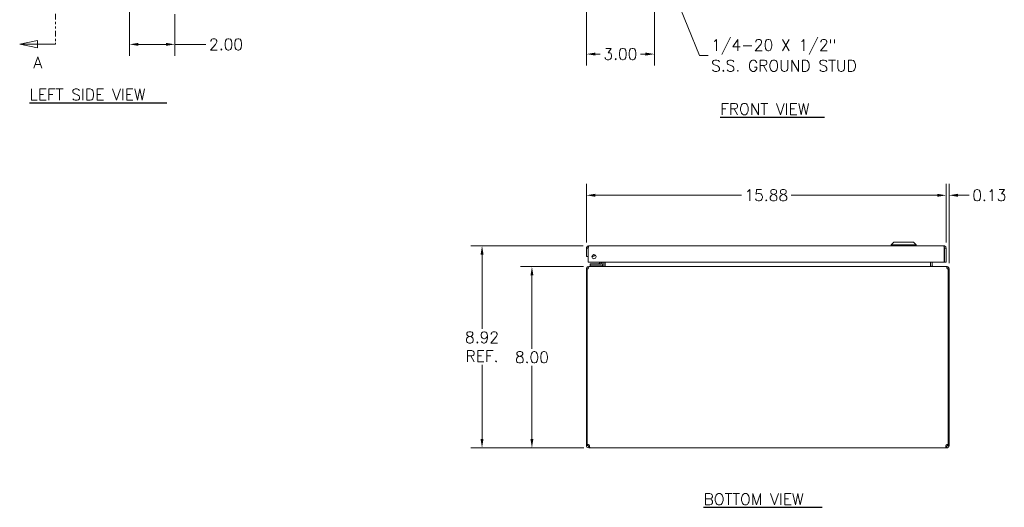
# Model space of a CAD drawing. Header units: inches. Extents: x 6 to 130, y 8 to 87.
# Tile 1 of 16: x 7 to 50, y 8 to 29. Entities that reach past the tile are written whole.
import ezdxf

# ---------------------------------------------------------------- set-up
doc = ezdxf.new("R2010")
doc.units = ezdxf.units.IN
doc.header["$LTSCALE"] = 4
doc.header["$MEASUREMENT"] = 0
doc.linetypes.add('DOUBLE_DASH_CHAIN', pattern=[1.2403, 0.6614, -0.0827, 0.1654, -0.0827, 0.1654, -0.0827])
for name, color, linetype, lineweight in [('Dimension (ANSI)', 7, 'Continuous', 5), ('Section Line (ANSI)', 7, 'DOUBLE_DASH_CHAIN', 5), ('Symbol (ANSI)', 7, 'Continuous', 5), ('Visible (ANSI)', 7, 'Continuous', 5)]:
    doc.layers.add(name, color=color, linetype=linetype, lineweight=lineweight)
doc.styles.add('Label Text (ANSI)', font='RomanS.shx')
doc.styles.add('Note Text (ANSI)', font='RomanS.shx')
doc.styles.add('Text Style167', font='RomanS.shx')
doc.dimstyles.new('Default (ANSI)', dxfattribs={"dimscale": 4, "dimtxt": 0.125, "dimasz": 0.098425, "dimexe": 0.125, "dimexo": 0.0625, "dimgap": 0.031496, "dimtad": 0, "dimtih": 1, "dimtoh": 1, "dimrnd": 1e-08, "dimzin": 0, "dimdsep": 46, "dimtxsty": 'Note Text (ANSI)', "dimcen": 0.09, "dimdle": 0.393701, "dimclrd": 256, "dimclre": 256, "dimclrt": 256, "dimadec": 0, "dimazin": 0, "dimtfac": 0.96, "dimtofl": 0, "dimtmove": 0, "dimatfit": 3, "dimfxl": 1, "dimtolj": 1, "dimtzin": 4, "dimlwd": -1, "dimlwe": -1, "dimarcsym": 0})
doc.dimstyles.new('Default (ANSI)$7', dxfattribs={"dimscale": 4, "dimtxt": 0.125, "dimasz": 0.098425, "dimexe": 0.125, "dimexo": 0.0625, "dimgap": 0.031496, "dimtad": 0, "dimtih": 1, "dimtoh": 1, "dimrnd": 1e-08, "dimzin": 0, "dimdsep": 46, "dimtxsty": 'Note Text (ANSI)', "dimcen": 0.09, "dimdle": 0.393701, "dimclrd": 256, "dimclre": 256, "dimclrt": 256, "dimadec": 0, "dimazin": 0, "dimtfac": 0.96, "dimtofl": 0, "dimtmove": 0, "dimatfit": 3, "dimfxl": 1, "dimtolj": 1, "dimtzin": 4, "dimlwd": -1, "dimlwe": -1, "dimarcsym": 0})

# ---------------------------------------------------------------- blocks, each defined once
blk = doc.blocks.new('2dTransSection0')
at = {"layer": 'Section Line (ANSI)', "linetype": 'Continuous'}
for p, q in [((1.9, 13.837), (1.703, 13.798)), ((1.9, 13.798), (1.703, 13.798)), ((1.703, 13.798), (1.9, 13.758)), ((1.9, 13.758), (1.9, 13.837)), ((2.097, 13.798), (1.9, 13.798)), ((2.097, 13.798), (2.097, 13.782)), ((1.9, 7.123), (1.703, 7.083)), ((1.9, 7.083), (1.703, 7.083)), ((1.703, 7.083), (1.9, 7.044)), ((1.9, 7.044), (1.9, 7.123)), ((2.097, 7.083), (1.9, 7.083)), ((2.097, 7.099), (2.097, 7.083))]:
    blk.add_line(p, q, dxfattribs=at)
at = {"layer": 'Section Line (ANSI)', "linetype": 'DOUBLE_DASH_CHAIN', "ltscale": 0.023687}
blk.add_line((2.097, 13.798), (2.097, 7.083), dxfattribs=at)
at = {"layer": 'Section Line (ANSI)', "linetype": 'Continuous', "flags": 128}
for points in [[(1.9, 13.837), (1.703, 13.798), (1.9, 13.758), (1.9, 13.837)], [(1.9, 7.123), (1.703, 7.083), (1.9, 7.044), (1.9, 7.123)]]:
    blk.add_lwpolyline(points, dxfattribs=at)
at = {"layer": 'Section Line (ANSI)'}
for points in [[(1.9, 13.837), (1.703, 13.798), (1.9, 13.758), (1.9, 13.837)], [(1.9, 7.123), (1.703, 7.083), (1.9, 7.044), (1.9, 7.123)]]:
    blk.add_solid(points, dxfattribs=at)
at = {"layer": 'Section Line (ANSI)', "char_height": 0.125, "attachment_point": 7, "style": 'Label Text (ANSI)'}
for insert in [(1.849, 13.935), (1.855, 6.819)]:
    blk.add_mtext('A', dxfattribs=dict(at, insert=insert))
blk = doc.blocks.new('*D18')
at = {"layer": 'Defpoints', "color": 0, "transparency": 16777216}
for p in [(34.818, 32.911), (31.818, 29.996), (34.818, 27.896)]:
    blk.add_point(p, dxfattribs=at)
at = {"layer": 'Dimension (ANSI)', "transparency": 16777216}
for p, q in [((34.818, 32.661), (34.818, 27.396)), ((31.818, 29.746), (31.818, 27.396)), ((32.212, 27.896), (32.43, 27.896)), ((34.424, 27.896), (34.206, 27.896))]:
    blk.add_line(p, q, dxfattribs=at)
for points in [[(32.212, 27.962), (32.212, 27.83), (31.818, 27.896)], [(34.424, 27.962), (34.424, 27.83), (34.818, 27.896)]]:
    blk.add_solid(points, dxfattribs=at)
at = {"layer": 'Dimension (ANSI)', "transparency": 16777216, "insert": (33.318, 27.896), "char_height": 0.5, "attachment_point": 5, "style": 'Note Text (ANSI)'}
blk.add_mtext('\\A1;3.00', dxfattribs=at)
blk = doc.blocks.new('*D19')
at = {"layer": 'Defpoints', "color": 0, "transparency": 16777216}
for p in [(29.415, 18.521), (31.934, 18.521), (31.956, 10.521)]:
    blk.add_point(p, dxfattribs=at)
at = {"layer": 'Dimension (ANSI)', "transparency": 16777216}
for p, q in [((31.684, 18.521), (28.915, 18.521)), ((29.415, 18.128), (29.415, 14.897)), ((29.415, 10.915), (29.415, 14.145)), ((31.706, 10.521), (28.915, 10.521))]:
    blk.add_line(p, q, dxfattribs=at)
for points in [[(29.349, 18.128), (29.48, 18.128), (29.415, 18.521)], [(29.349, 10.915), (29.48, 10.915), (29.415, 10.521)]]:
    blk.add_solid(points, dxfattribs=at)
at = {"layer": 'Dimension (ANSI)', "transparency": 16777216, "insert": (29.415, 14.521), "char_height": 0.5, "attachment_point": 5, "style": 'Note Text (ANSI)'}
blk.add_mtext('\\A1;8.00', dxfattribs=at)
blk = doc.blocks.new('*D20')
at = {"layer": 'Defpoints', "color": 0, "transparency": 16777216}
for p in [(27.213, 19.439), (31.923, 19.439), (31.956, 10.521)]:
    blk.add_point(p, dxfattribs=at)
at = {"layer": 'Dimension (ANSI)', "transparency": 16777216}
for p, q in [((31.673, 19.439), (26.713, 19.439)), ((27.213, 19.045), (27.213, 15.773)), ((27.213, 10.915), (27.213, 14.187)), ((31.706, 10.521), (26.713, 10.521))]:
    blk.add_line(p, q, dxfattribs=at)
for points in [[(27.148, 19.045), (27.279, 19.045), (27.213, 19.439)], [(27.148, 10.915), (27.279, 10.915), (27.213, 10.521)]]:
    blk.add_solid(points, dxfattribs=at)
at = {"layer": 'Dimension (ANSI)', "transparency": 16777216, "insert": (27.213, 14.98), "char_height": 0.5, "attachment_point": 5, "style": 'Note Text (ANSI)'}
blk.add_mtext('\\A1;8.92{\\PREF.}', dxfattribs=at)
blk = doc.blocks.new('*D21')
at = {"layer": 'Defpoints', "color": 0, "transparency": 16777216}
for p in [(47.693, 21.666), (31.818, 19.334), (47.693, 19.334)]:
    blk.add_point(p, dxfattribs=at)
at = {"layer": 'Dimension (ANSI)', "transparency": 16777216}
for p, q in [((31.818, 19.584), (31.818, 22.166)), ((47.693, 19.584), (47.693, 22.166)), ((32.212, 21.666), (38.665, 21.666)), ((47.299, 21.666), (40.846, 21.666))]:
    blk.add_line(p, q, dxfattribs=at)
for points in [[(32.212, 21.731), (32.212, 21.6), (31.818, 21.666)], [(47.299, 21.731), (47.299, 21.6), (47.693, 21.666)]]:
    blk.add_solid(points, dxfattribs=at)
at = {"layer": 'Dimension (ANSI)', "transparency": 16777216, "insert": (39.756, 21.666), "char_height": 0.5, "attachment_point": 5, "style": 'Note Text (ANSI)'}
blk.add_mtext('\\A1;15.88', dxfattribs=at)
blk = doc.blocks.new('*D22')
at = {"layer": 'Defpoints', "color": 0, "transparency": 16777216}
for p in [(47.818, 21.666), (47.693, 19.334), (47.818, 18.416)]:
    blk.add_point(p, dxfattribs=at)
at = {"layer": 'Dimension (ANSI)', "transparency": 16777216}
for p, q in [((47.693, 19.584), (47.693, 22.166)), ((47.818, 18.666), (47.818, 22.166)), ((47.299, 21.666), (46.906, 21.666)), ((48.212, 21.666), (48.708, 21.666))]:
    blk.add_line(p, q, dxfattribs=at)
for points in [[(47.299, 21.731), (47.299, 21.6), (47.693, 21.666)], [(48.212, 21.731), (48.212, 21.6), (47.818, 21.666)]]:
    blk.add_solid(points, dxfattribs=at)
at = {"layer": 'Dimension (ANSI)', "transparency": 16777216, "insert": (49.596, 21.666), "char_height": 0.5, "attachment_point": 5, "style": 'Note Text (ANSI)'}
blk.add_mtext('\\A1;0.13', dxfattribs=at)
blk = doc.blocks.new('*D24')
at = {"layer": 'Defpoints', "color": 0, "transparency": 16777216}
for p in [(11.655, 32.786), (13.655, 29.902), (13.655, 28.325)]:
    blk.add_point(p, dxfattribs=at)
at = {"layer": 'Dimension (ANSI)', "transparency": 16777216}
for p, q in [((11.655, 32.536), (11.655, 27.825)), ((13.655, 29.652), (13.655, 27.825)), ((12.048, 28.325), (13.261, 28.325)), ((13.655, 28.325), (15.029, 28.325))]:
    blk.add_line(p, q, dxfattribs=at)
for points in [[(12.048, 28.391), (12.048, 28.26), (11.655, 28.325)], [(13.261, 28.391), (13.261, 28.26), (13.655, 28.325)]]:
    blk.add_solid(points, dxfattribs=at)
at = {"layer": 'Dimension (ANSI)', "transparency": 16777216, "insert": (15.917, 28.325), "char_height": 0.5, "attachment_point": 5, "style": 'Note Text (ANSI)'}
blk.add_mtext('\\A1;2.00', dxfattribs=at)

msp = doc.modelspace()

# ---------------------------------------------------------------- linework, layer by layer
at = {"layer": 'Symbol (ANSI)', "lineweight": 30}
for p, q in [((7.247, 25.748), (13.299, 25.748)), ((37.719, 25.115), (42.324, 25.115)), ((36.991, 7.899), (42.226, 7.899))]:
    msp.add_line(p, q, dxfattribs=at)
at = {"layer": 'Visible (ANSI)'}
for p, q in [((45.385, 19.596), (45.267, 19.478)), ((45.385, 19.596), (46.251, 19.596)), ((46.251, 19.596), (46.369, 19.478)), ((31.818, 19.334), (31.818, 18.959)), ((31.892, 19.334), (31.818, 19.334)), ((31.892, 19.334), (31.892, 18.959)), ((31.903, 18.709), (31.903, 19.334)), ((31.923, 19.439), (47.588, 19.439)), ((45.267, 19.478), (46.369, 19.478)), ((45.267, 19.478), (45.267, 19.439)), ((46.369, 19.478), (46.369, 19.439)), ((47.608, 19.334), (47.608, 18.709)), ((47.619, 19.334), (47.619, 18.709)), ((47.619, 19.334), (47.693, 19.334)), ((47.693, 18.709), (47.693, 19.334)), ((31.818, 18.959), (31.892, 18.959)), ((47.608, 18.709), (31.903, 18.709)), ((32.383, 18.657), (32.434, 18.709)), ((32.488, 18.709), (32.488, 18.669)), ((32.547, 18.669), (32.547, 18.709)), ((32.557, 18.553), (32.557, 18.709)), ((32.631, 18.553), (32.631, 18.709)), ((32.642, 18.553), (32.642, 18.709)), ((46.995, 18.553), (46.995, 18.709)), ((47.006, 18.709), (47.006, 18.553)), ((47.08, 18.553), (47.08, 18.709)), ((47.619, 18.709), (47.693, 18.709)), ((31.855, 18.416), (31.818, 18.416)), ((31.818, 18.416), (31.818, 10.666)), ((31.903, 18.416), (31.855, 18.416)), ((31.855, 10.655), (31.855, 18.416)), ((31.934, 18.521), (31.923, 18.521)), ((31.923, 18.514), (31.923, 18.521)), ((31.934, 18.521), (47.702, 18.521)), ((32.109, 18.642), (31.984, 18.642)), ((31.984, 18.583), (31.984, 18.642)), ((31.984, 18.583), (32.109, 18.583)), ((31.984, 18.583), (31.984, 18.521)), ((31.984, 18.583), (32.109, 18.583)), ((32.461, 18.642), (32.109, 18.642)), ((32.109, 18.583), (32.461, 18.583)), ((32.534, 18.583), (32.109, 18.583)), ((32.534, 18.521), (32.534, 18.583)), ((47.713, 18.521), (47.702, 18.521)), ((47.713, 18.514), (47.713, 18.521)), ((47.781, 18.416), (47.733, 18.416)), ((47.818, 18.416), (47.781, 18.416)), ((47.781, 18.416), (47.781, 10.655)), ((47.818, 10.666), (47.818, 18.416)), ((31.818, 10.666), (31.855, 10.666)), ((31.818, 10.627), (31.818, 10.666)), ((31.818, 10.627), (31.885, 10.627)), ((31.885, 10.627), (31.892, 10.627)), ((31.888, 10.666), (31.892, 10.666)), ((31.892, 10.666), (31.892, 10.666)), ((31.892, 10.666), (31.892, 10.627)), ((31.923, 10.521), (31.923, 10.595)), ((31.923, 10.595), (31.956, 10.595)), ((31.956, 10.521), (31.923, 10.521)), ((31.956, 10.521), (31.956, 10.595)), ((47.68, 10.521), (31.956, 10.521)), ((47.68, 10.595), (47.68, 10.521)), ((47.68, 10.595), (47.713, 10.595)), ((47.713, 10.521), (47.68, 10.521)), ((47.713, 10.595), (47.713, 10.521)), ((47.744, 10.666), (47.748, 10.666)), ((47.744, 10.627), (47.744, 10.666)), ((47.744, 10.666), (47.744, 10.666)), ((47.744, 10.627), (47.752, 10.627)), ((47.752, 10.627), (47.818, 10.627)), ((47.781, 10.666), (47.818, 10.666)), ((47.818, 10.666), (47.818, 10.627))]:
    msp.add_line(p, q, dxfattribs=at)
msp.add_circle((32.153, 18.959), 0.094, dxfattribs=at)
for centre, radius, start, end in [((32.078, 19.115), 0.153, 262.9098, 328.4775), ((32.078, 19.115), 0.0935, 273.0395, 318.3478), ((31.923, 18.416), 0.0312, 128.2337, 180), ((32.347, 18.692), 0.05, 270, 315), ((32.461, 18.669), 0.086, 270, 0), ((32.461, 18.669), 0.0269, 270, 0), ((32.525, 18.553), 0.105, 352.0691, 0), ((47.111, 18.553), 0.105, 180, 187.9309), ((47.713, 18.416), 0.0312, 0, 51.7663), ((31.893, 10.596), 0.07, 25.6995, 122.7755), ((47.743, 10.596), 0.07, 57.2245, 154.3005)]:
    msp.add_arc(centre, radius, start, end, dxfattribs=at)
for points, knots in [([(31.923, 19.439), (31.885, 19.439), (31.847, 19.416), (31.83, 19.382), (31.822, 19.367), (31.818, 19.35), (31.818, 19.334)], [0, 0, 0, 0, 1.095058, 1.095058, 1.095058, 1.570796, 1.570796, 1.570796, 1.570796]), ([(31.907, 19.36), (31.899, 19.354), (31.893, 19.346), (31.892, 19.336), (31.892, 19.335), (31.892, 19.334), (31.892, 19.334)], [0.5736743, 0.5736743, 0.5736743, 0.5736743, 1.4834748, 1.4834748, 1.4834748, 1.5707963, 1.5707963, 1.5707963, 1.5707963]), ([(31.903, 19.334), (31.908, 19.372), (31.913, 19.409), (31.917, 19.427), (31.919, 19.435), (31.921, 19.439), (31.923, 19.439)], [0, 0, 0, 0, 1.095058, 1.095058, 1.095058, 1.570796, 1.570796, 1.570796, 1.570796]), ([(47.588, 19.439), (47.593, 19.439), (47.597, 19.416), (47.602, 19.382), (47.604, 19.367), (47.606, 19.35), (47.608, 19.334)], [0, 0, 0, 0, 1.095058, 1.095058, 1.095058, 1.570796, 1.570796, 1.570796, 1.570796]), ([(47.693, 19.334), (47.693, 19.372), (47.67, 19.409), (47.636, 19.427), (47.621, 19.435), (47.605, 19.439), (47.588, 19.439)], [0, 0, 0, 0, 1.095058, 1.095058, 1.095058, 1.570796, 1.570796, 1.570796, 1.570796]), ([(47.605, 19.36), (47.612, 19.354), (47.618, 19.346), (47.619, 19.336), (47.619, 19.335), (47.619, 19.334), (47.619, 19.334)], [0.5736743, 0.5736743, 0.5736743, 0.5736743, 1.4834748, 1.4834748, 1.4834748, 1.5707963, 1.5707963, 1.5707963, 1.5707963]), ([(32.087, 19.025), (32.09, 19.025), (32.093, 19.026), (32.101, 19.028), (32.106, 19.029), (32.119, 19.034), (32.126, 19.038), (32.136, 19.045), (32.139, 19.049), (32.142, 19.052), (32.143, 19.052), (32.143, 19.052)], [-0.525161, -0.525161, -0.525161, -0.525161, -0.5020789, -0.5020789, -0.4573898, -0.4573898, -0.3430423, -0.3430423, -0.2286949, -0.2286949, -0.2185051, -0.2185051, -0.2185051, -0.2185051]), ([(31.923, 18.521), (31.886, 18.521), (31.85, 18.5), (31.832, 18.468), (31.823, 18.453), (31.818, 18.434), (31.818, 18.416)], [-1.570796, -1.570796, -1.570796, -1.570796, -0.520146, -0.520146, -0.520146, 0, 0, 0, 0]), ([(31.903, 18.416), (31.903, 18.453), (31.909, 18.489), (31.919, 18.507), (31.924, 18.516), (31.929, 18.521), (31.934, 18.521)], [0, 0, 0, 0, 1.050651, 1.050651, 1.050651, 1.570796, 1.570796, 1.570796, 1.570796]), ([(32.557, 18.553), (32.557, 18.541), (32.549, 18.529), (32.539, 18.524), (32.537, 18.524), (32.536, 18.523), (32.534, 18.523)], [-3.141593, -3.141593, -3.141593, -3.141593, -2.012802, -2.012802, -2.012802, -1.85459, -1.85459, -1.85459, -1.85459]), ([(32.642, 18.553), (32.642, 18.541), (32.617, 18.529), (32.581, 18.524), (32.567, 18.522), (32.552, 18.521), (32.536, 18.521)], [-3.141593, -3.141593, -3.141593, -3.141593, -2.012802, -2.012802, -2.012802, -1.570796, -1.570796, -1.570796, -1.570796]), ([(46.995, 18.553), (46.995, 18.541), (47.019, 18.529), (47.055, 18.524), (47.069, 18.522), (47.084, 18.521), (47.1, 18.521)], [-3.141593, -3.141593, -3.141593, -3.141593, -2.012802, -2.012802, -2.012802, -1.570796, -1.570796, -1.570796, -1.570796]), ([(47.08, 18.553), (47.08, 18.541), (47.087, 18.529), (47.097, 18.524), (47.102, 18.522), (47.106, 18.521), (47.111, 18.521)], [-3.141593, -3.141593, -3.141593, -3.141593, -2.012802, -2.012802, -2.012802, -1.570796, -1.570796, -1.570796, -1.570796]), ([(47.702, 18.521), (47.713, 18.521), (47.723, 18.5), (47.729, 18.468), (47.732, 18.453), (47.733, 18.434), (47.733, 18.416)], [-1.570796, -1.570796, -1.570796, -1.570796, -0.520146, -0.520146, -0.520146, 0, 0, 0, 0]), ([(47.818, 18.416), (47.818, 18.453), (47.797, 18.489), (47.765, 18.507), (47.749, 18.516), (47.731, 18.521), (47.713, 18.521)], [0, 0, 0, 0, 1.050651, 1.050651, 1.050651, 1.570796, 1.570796, 1.570796, 1.570796]), ([(31.923, 10.521), (31.895, 10.521), (31.862, 10.535), (31.842, 10.559), (31.826, 10.579), (31.818, 10.604), (31.818, 10.627)], [1.1222546, 1.1222546, 1.1222546, 1.1222546, 1.6232327, 1.6232327, 1.6232327, 2.0193381, 2.0193381, 2.0193381, 2.0193381]), ([(31.892, 10.627), (31.892, 10.615), (31.9, 10.602), (31.912, 10.597), (31.916, 10.596), (31.92, 10.595), (31.923, 10.595)], [-2.0193381, -2.0193381, -2.0193381, -2.0193381, -1.3417362, -1.3417362, -1.3417362, -1.1222546, -1.1222546, -1.1222546, -1.1222546]), ([(31.956, 10.627), (31.961, 10.598), (31.964, 10.566), (31.963, 10.545), (31.962, 10.529), (31.96, 10.521), (31.956, 10.521)], [-0.4485417, -0.4485417, -0.4485417, -0.4485417, 0.0524363, 0.0524363, 0.0524363, 0.4485417, 0.4485417, 0.4485417, 0.4485417]), ([(47.68, 10.521), (47.675, 10.521), (47.673, 10.535), (47.673, 10.559), (47.674, 10.579), (47.676, 10.604), (47.68, 10.627)], [2.6930509, 2.6930509, 2.6930509, 2.6930509, 3.194029, 3.194029, 3.194029, 3.5901344, 3.5901344, 3.5901344, 3.5901344]), ([(47.713, 10.595), (47.724, 10.595), (47.737, 10.604), (47.742, 10.615), (47.743, 10.619), (47.744, 10.623), (47.744, 10.627)], [-2.0193381, -2.0193381, -2.0193381, -2.0193381, -1.3417362, -1.3417362, -1.3417362, -1.1222546, -1.1222546, -1.1222546, -1.1222546]), ([(47.818, 10.627), (47.818, 10.598), (47.804, 10.566), (47.78, 10.545), (47.761, 10.529), (47.736, 10.521), (47.713, 10.521)], [1.1222546, 1.1222546, 1.1222546, 1.1222546, 1.6232327, 1.6232327, 1.6232327, 2.0193381, 2.0193381, 2.0193381, 2.0193381])]:
    msp.add_open_spline(points, degree=3, knots=knots, dxfattribs=at)
for points in [[(32.461, 18.644), (32.461, 18.644), (32.461, 18.644), (32.461, 18.644)], [(32.486, 18.669), (32.486, 18.669), (32.486, 18.669), (32.486, 18.669)], [(32.532, 18.522), (32.53, 18.522), (32.528, 18.521), (32.525, 18.521)], [(31.956, 10.595), (31.958, 10.595), (31.959, 10.596), (31.96, 10.597)], [(47.676, 10.597), (47.677, 10.596), (47.678, 10.595), (47.68, 10.595)]]:
    msp.add_open_spline(points, degree=3, dxfattribs=at)

# ---------------------------------------------------------------- block references
at = {"layer": 'Section Line (ANSI)', "xscale": 4, "yscale": 4, "zscale": 4}
msp.add_blockref('2dTransSection0', (0, 0), dxfattribs=at)

# ---------------------------------------------------------------- texts
at = {"layer": 'Symbol (ANSI)', "insert": (37.321, 27.838), "char_height": 0.5, "width": 7.54832, "attachment_point": 4, "line_spacing_factor": 1.093904, "style": 'Note Text (ANSI)'}
msp.add_mtext('{1/4-20 X 1/2"\\PS.S. GROUND STUD}', dxfattribs=at)
at = {"layer": 'Symbol (ANSI)', "char_height": 0.5, "attachment_point": 7, "style": 'Text Style167'}
for s, insert in [('LEFT SIDE VIEW', (7.247, 25.856)), ('FRONT VIEW', (37.719, 25.222)), ('BOTTOM VIEW', (36.991, 8.006))]:
    msp.add_mtext(s, dxfattribs=dict(at, insert=insert))

# ---------------------------------------------------------------- dimensions: what is measured, and where the dimension line sits
at = {"layer": 'Dimension (ANSI)'}
for base, p1, p2, angle, override, picture, middle in [((13.655, 28.325), (11.655, 32.786), (13.655, 29.902), 180, {"dimtih": 0, "dimtoh": 0, "dimdec": 2, "dimtp": 0, "dimtm": 0, "dimtdec": 2, "dimatfit": 2}, '*D24', (15.917, 28.325)), ((29.415, 18.521), (31.956, 10.521), (31.934, 18.521), 90, {"dimdec": 2, "dimtp": 0, "dimtm": 0, "dimtdec": 2, "dimatfit": 1}, '*D19', (29.415, 14.521))]:
    dim = msp.add_linear_dim(base=base, p1=p1, p2=p2, angle=angle, dimstyle='Default (ANSI)', override=override, dxfattribs=at)
    dim.commit()
    dim.dimension.update_dxf_attribs({"geometry": picture, "text_midpoint": middle, "dimtype": 160})
for base, p1, p2, picture, middle in [((34.818, 27.896), (31.818, 29.996), (34.818, 32.911), '*D18', (33.318, 27.896)), ((47.693104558, 21.665834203), (31.818104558, 19.333524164), (47.693104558, 19.333524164), '*D21', (39.755604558, 21.665834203)), ((47.818104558, 21.665834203), (47.693104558, 19.333524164), (47.818104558, 18.416028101), '*D22', (49.595557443, 21.665834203))]:
    dim = msp.add_linear_dim(base=base, p1=p1, p2=p2, dimstyle='Default (ANSI)', override={"dimtih": 0, "dimtoh": 0, "dimdec": 2, "dimtp": 0, "dimtm": 0, "dimtdec": 2, "dimatfit": 1}, dxfattribs=at)
    dim.commit()
    dim.dimension.update_dxf_attribs({"geometry": picture, "text_midpoint": middle, "dimtype": 160})
dim = msp.add_linear_dim(base=(27.213, 19.439), p1=(31.956, 10.521), p2=(31.923, 19.439), angle=90, text='<>{\\PREF.}', dimstyle='Default (ANSI)', override={"dimdec": 2, "dimtp": 0, "dimtm": 0, "dimtdec": 2, "dimatfit": 1}, dxfattribs=at)
dim.commit()
dim.dimension.update_dxf_attribs({"geometry": '*D20', "text_midpoint": (27.213, 14.98), "dimtype": 160})

# ---------------------------------------------------------------- leaders
at = {"layer": 'Symbol (ANSI)', "annotation_type": 0, "has_hookline": 1, "hookline_direction": 0, "text_width": 7.238}
msp.add_leader([(34.818, 32.742), (36.802, 27.838), (37.195, 27.838)], dimstyle='Default (ANSI)$7', override={"dimtad": 0}, dxfattribs=at)

doc.saveas('drawing.dxf')
